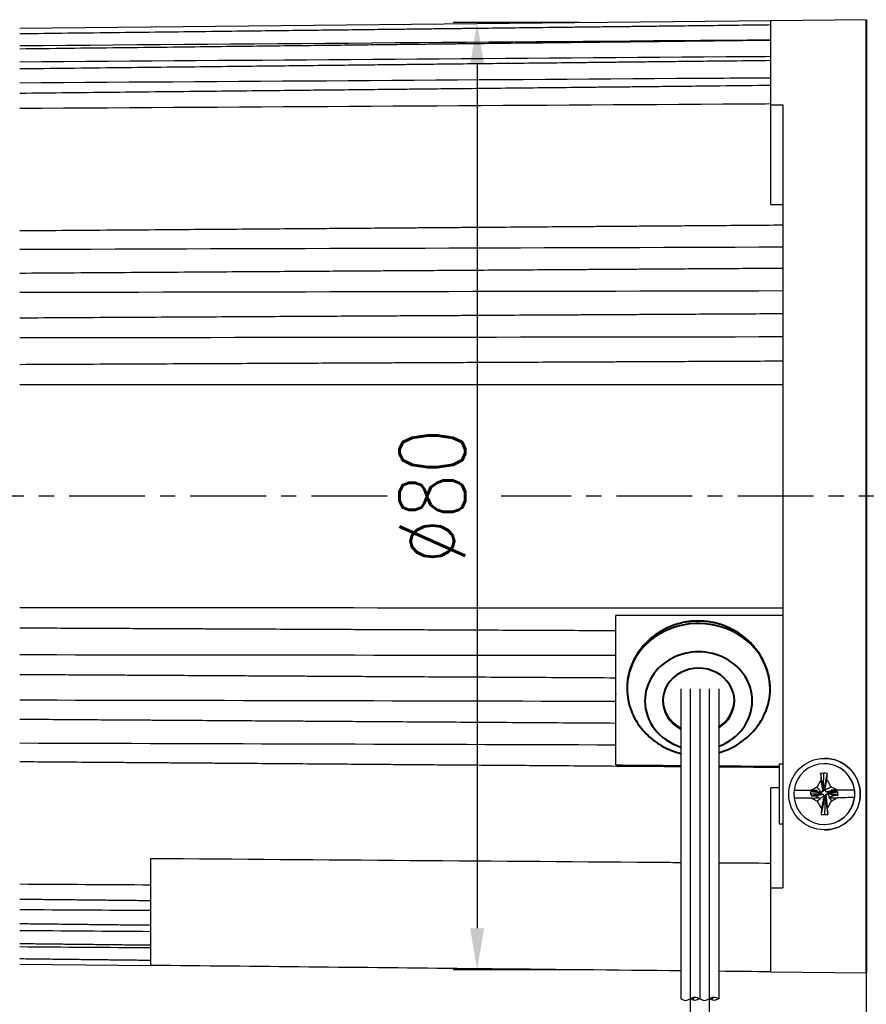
# Model space of a CAD drawing. Header units: inches. Extents: x -753 to 5070, y -3075 to 1581.
# Tile 127 of 178: x 2790 to 2861, y 392 to 475. Entities that reach past the tile are written whole.
import ezdxf

# ---------------------------------------------------------------- set-up
doc = ezdxf.new("R2010")
doc.units = ezdxf.units.IN
doc.header["$LTSCALE"] = 10
doc.header["$MEASUREMENT"] = 0
doc.linetypes.add('CENTER', pattern=[10.16, 6.35, -1.27, 1.27, -1.27])
for name, color, linetype in [('1轮廓实线层', 7, 'Continuous'), ('3中心线层', 1, 'CENTER'), ('5剖面线层', 2, 'Continuous'), ('7标注层', 4, 'Continuous')]:
    doc.layers.add(name, color=color, linetype=linetype)
doc.layers.add('图层2', color=4, linetype='Continuous', lineweight=40)
doc.styles.add('TH_GBDIM', font='romans.shx', dxfattribs={"width": 0.8, "bigfont": 'gbcbig.shx'})
doc.dimstyles.new('TH_GBDIM', dxfattribs={"dimtxt": 3.5, "dimasz": 2.5, "dimexe": 2, "dimexo": 0, "dimgap": 1, "dimtad": 1, "dimdec": 4, "dimdsep": 46, "dimtxsty": 'TH_GBDIM', "dimcen": 0.09, "dimclrd": 4, "dimclre": 4, "dimclrt": 3, "dimadec": 0, "dimazin": 0, "dimtfac": 1, "dimtdec": 4, "dimtmove": 0, "dimatfit": 3, "dimfxl": 1, "dimtzin": 0, "dimarcsym": 0})

# ---------------------------------------------------------------- blocks, each defined once
blk = doc.blocks.new('*D68')
at = {"layer": '7标注层', "color": 4, "lineweight": -2, "transparency": 16777216}
for p, q in [((2758.797, 455.183), (2758.797, 338.459)), ((2980.796, 455.183), (2980.796, 338.459)), ((2762.297, 340.459), (2977.296, 340.459))]:
    blk.add_line(p, q, dxfattribs=at)
at = {"layer": '7标注层', "color": 4, "transparency": 16777216}
for points in [[(2762.297, 341.043), (2762.297, 339.876), (2758.797, 340.459)], [(2977.296, 341.043), (2977.296, 339.876), (2980.796, 340.459)]]:
    blk.add_solid(points, dxfattribs=at)
at = {"layer": 'Defpoints', "color": 0, "transparency": 16777216}
for p in [(2758.797, 455.183), (2980.796, 455.183), (2980.796, 340.459)]:
    blk.add_point(p, dxfattribs=at)
at = {"layer": '7标注层', "color": 3, "transparency": 16777216, "insert": (2870.778, 344.209), "char_height": 5.5, "attachment_point": 5, "style": 'TH_GBDIM'}
blk.add_mtext('222', dxfattribs=at)
blk = doc.blocks.new('*D227')
at = {"layer": '7标注层', "color": 4, "lineweight": -2, "transparency": 16777216}
for p, q in [((2860.797, 474.691), (2860.797, 360.017)), ((2758.797, 444.168), (2758.797, 360.017)), ((2762.297, 362.017), (2857.297, 362.017))]:
    blk.add_line(p, q, dxfattribs=at)
at = {"layer": '7标注层', "color": 4, "transparency": 16777216}
for points in [[(2762.297, 362.6), (2762.297, 361.433), (2758.797, 362.017)], [(2857.297, 362.6), (2857.297, 361.433), (2860.797, 362.017)]]:
    blk.add_solid(points, dxfattribs=at)
at = {"layer": 'Defpoints', "color": 0, "transparency": 16777216}
for p in [(2860.797, 474.691), (2758.797, 444.168), (2860.797, 362.017)]:
    blk.add_point(p, dxfattribs=at)
at = {"layer": '7标注层', "color": 3, "transparency": 16777216, "insert": (2809.797, 365.767), "char_height": 5.5, "attachment_point": 5, "style": 'TH_GBDIM'}
blk.add_mtext('102', dxfattribs=at)
blk = doc.blocks.new('*D228')
at = {"layer": '7标注层', "color": 4, "lineweight": -2, "transparency": 16777216}
for p, q in [((2836.716, 474.449), (2826.158, 474.449)), ((2828.158, 470.949), (2828.158, 398.432)), ((2836.715, 394.932), (2826.158, 394.932))]:
    blk.add_line(p, q, dxfattribs=at)
at = {"layer": '7标注层', "color": 4, "transparency": 16777216}
for points in [[(2827.575, 470.949), (2828.742, 470.949), (2828.158, 474.449)], [(2827.575, 398.432), (2828.742, 398.432), (2828.158, 394.932)]]:
    blk.add_solid(points, dxfattribs=at)
at = {"layer": 'Defpoints', "color": 0, "transparency": 16777216}
for p in [(2836.716, 474.449), (2828.158, 394.932), (2836.715, 394.932)]:
    blk.add_point(p, dxfattribs=at)
at = {"layer": '7标注层', "color": 3, "transparency": 16777216, "insert": (2824.408, 434.691), "char_height": 5.5, "attachment_point": 5, "rotation": 90, "style": 'TH_GBDIM'}
blk.add_mtext('{%%c80}{}{}', dxfattribs=at)

msp = doc.modelspace()

# ---------------------------------------------------------------- hatches: boundary and pattern name
at = {"layer": '5剖面线层'}
h = msp.add_hatch(dxfattribs=at)
h.set_pattern_fill('ANSI31', color=256, scale=0.533333, angle=90, style=0)
h.set_pattern_definition([(45, (2720.5454, 259.5963), (1.197367, -1.197367), [])])
edge = h.paths.add_edge_path()
edge.add_spline(control_points=[(2846.03, 392.515), (2846.164, 392.581), (2846.43, 392.715), (2846.697, 392.581), (2846.83, 392.515)], knot_values=[0, 0, 0, 0, 0.421637, 0.843274, 0.843274, 0.843274, 0.843274], degree=3, periodic=0)
edge.add_spline(control_points=[(2846.83, 392.515), (2846.697, 392.448), (2846.43, 392.315), (2846.164, 392.448), (2846.03, 392.515)], knot_values=[0, 0, 0, 0, 0.421637, 0.843274, 0.843274, 0.843274, 0.843274], degree=3, periodic=0)
h = msp.add_hatch(dxfattribs=at)
h.set_pattern_fill('ANSI31', color=256, scale=0.533333, angle=90, style=0)
h.set_pattern_definition([(45, (2722.1454, 259.5963), (1.197367, -1.197367), [])])
edge = h.paths.add_edge_path()
edge.add_spline(control_points=[(2847.63, 392.515), (2847.764, 392.581), (2848.03, 392.715), (2848.297, 392.581), (2848.43, 392.515)], knot_values=[0, 0, 0, 0, 0.421637, 0.843274, 0.843274, 0.843274, 0.843274], degree=3, periodic=0)
edge.add_spline(control_points=[(2848.43, 392.515), (2848.297, 392.448), (2848.03, 392.315), (2847.764, 392.448), (2847.63, 392.515)], knot_values=[0, 0, 0, 0, 0.421637, 0.843274, 0.843274, 0.843274, 0.843274], degree=3, periodic=0)

# ---------------------------------------------------------------- linework, layer by layer
at = {"layer": '1轮廓实线层'}
for p, q in [((2852.796, 474.608), (2789.797, 473.953)), ((2860.797, 474.691), (2852.797, 474.608)), ((2852.797, 467.551), (2852.797, 474.608)), ((2860.797, 394.691), (2860.797, 474.691)), ((2852.797, 459.167), (2852.797, 467.551)), ((2852.797, 467.551), (2853.797, 467.547)), ((2853.797, 467.547), (2853.797, 434.691)), ((2853.797, 434.691), (2853.797, 401.834)), ((2839.797, 418.103), (2839.797, 424.136)), ((2845.23, 418.534), (2845.23, 392.515)), ((2846.83, 418.534), (2846.83, 392.515)), ((2848.43, 418.534), (2848.43, 392.515)), ((2839.797, 418.103), (2839.797, 418.052)), ((2839.797, 412.479), (2839.797, 418.052)), ((2857.297, 412.691), (2857.292, 412.691)), ((2857.297, 412.691), (2857.297, 412.691)), ((2853.497, 412.191), (2853.497, 407.191)), ((2853.797, 412.191), (2853.497, 412.191)), ((2857.288, 412.241), (2857.273, 412.241)), ((2857.221, 410.283), (2857.244, 411.435)), ((2852.797, 401.83), (2852.797, 410.215)), ((2854.74, 409.983), (2854.745, 409.983)), ((2856.705, 410.003), (2854.745, 409.983)), ((2857.219, 410.174), (2857.283, 410.175)), ((2859.804, 410.036), (2857.849, 410.015)), ((2859.804, 410.036), (2859.799, 410.036)), ((2856.904, 409.789), (2856.128, 409.889)), ((2856.128, 409.889), (2856.13, 409.698)), ((2856.905, 409.725), (2856.13, 409.698)), ((2856.905, 409.725), (2856.904, 409.789)), ((2857.354, 409.411), (2857.291, 409.41)), ((2857.349, 409.281), (2857.295, 407.966)), ((2857.668, 409.86), (2857.669, 409.797)), ((2857.813, 409.846), (2858.424, 409.785)), ((2858.426, 409.594), (2858.424, 409.785)), ((2859.806, 409.398), (2859.811, 409.398)), ((2853.497, 407.191), (2853.797, 407.191)), ((2857.273, 407.141), (2857.288, 407.141)), ((2857.292, 406.691), (2857.297, 406.691)), ((2800.797, 397.171), (2800.797, 404.297)), ((2852.797, 401.83), (2853.797, 401.834)), ((2852.797, 394.774), (2852.797, 401.83)), ((2789.797, 395.428), (2800.797, 395.314)), ((2852.797, 394.774), (2860.797, 394.691))]:
    msp.add_line(p, q, dxfattribs=at)
msp.add_ellipse((2857.292, 409.691), major_axis=(0, 3), ratio=0.999946, dxfattribs=at)
for centre, major_axis, ratio, start_param, end_param in [((2857.297, 409.691), (0, 3), 0.999946, 4.722778, 6.283185), ((2857.273, 409.691), (0, 2.55), 0.999946, 4.848106, 7.739043), ((2857.288, 409.691), (0, 2.55), 0.999946, 3.141674, 6.283168), ((2857.343, 407.718), (6.292, 0.017), 0.590881, 1.539085, 1.584865), ((2857.278, 409.691), (0, 2.55), 0.999946, 1.455858, 1.706513), ((2857.334, 410.009), (6.742, 0.07), 0.000108, 1.744564, 1.965834), ((2857.334, 410.009), (6.742, 0.07), 0.000108, 1.196536, 1.418376), ((2857.278, 409.691), (0, 2.55), 0.999946, 4.59745, 4.848106), ((2857.273, 409.691), (0, 2.55), 0.999946, 1.706513, 4.59745), ((2857.341, 409.372), (-6.742, -0.07), 0.000108, 4.883018, 5.107426), ((2857.297, 409.691), (0, 3), 0.999946, 3.141575, 4.722778), ((2857.341, 409.372), (-6.742, -0.07), 0.000108, 4.338129, 4.562064), ((2857.296, 411.888), (-6.11, -0.117), 0.64169, 1.511207, 1.55845)]:
    msp.add_ellipse(centre, major_axis=major_axis, ratio=ratio, start_param=start_param, end_param=end_param, dxfattribs=at)
for points, degree, knots in [([(2852.797, 474.246), (2852.123, 474.238), (2850.537, 474.219), (2848.135, 474.19), (2845.685, 474.161), (2843.522, 474.135), (2841.653, 474.113), (2840.059, 474.094), (2838.652, 474.078), (2837.329, 474.062), (2835.406, 474.039), (2832.898, 474.009), (2829.892, 473.974), (2827.508, 473.945), (2825.747, 473.924), (2824.502, 473.91), (2823.159, 473.894), (2821.594, 473.875), (2819.724, 473.853), (2817.548, 473.827), (2815.065, 473.798), (2812.276, 473.765), (2809.181, 473.728), (2805.779, 473.687), (2802.071, 473.643), (2798.057, 473.596), (2793.932, 473.547), (2791.144, 473.514), (2789.797, 473.498)], 3, [0, 0, 0, 0, 0.032088, 0.075511, 0.114392, 0.148734, 0.178534, 0.203383, 0.224633, 0.245529, 0.266424, 0.316175, 0.364949, 0.409569, 0.429708, 0.448803, 0.468852, 0.49367, 0.52335, 0.557894, 0.5973, 0.641568, 0.6907, 0.744694, 0.803551, 0.86727, 0.935852, 1, 1, 1, 1]), ([(2852.797, 472.954), (2852.123, 472.947), (2850.537, 472.928), (2848.135, 472.901), (2845.685, 472.872), (2843.522, 472.847), (2841.653, 472.826), (2840.059, 472.808), (2838.652, 472.791), (2837.329, 472.776), (2835.406, 472.754), (2832.898, 472.725), (2829.892, 472.69), (2827.508, 472.663), (2825.747, 472.642), (2824.502, 472.628), (2823.159, 472.613), (2821.594, 472.595), (2819.724, 472.573), (2817.548, 472.548), (2815.065, 472.519), (2812.276, 472.487), (2809.181, 472.451), (2805.779, 472.412), (2802.071, 472.369), (2798.057, 472.323), (2793.932, 472.276), (2791.144, 472.243), (2789.797, 472.228)], 3, [0, 0, 0, 0, 0.032088, 0.075511, 0.114393, 0.148734, 0.178534, 0.203383, 0.224634, 0.245529, 0.266424, 0.316176, 0.364949, 0.40957, 0.429708, 0.448804, 0.468852, 0.49367, 0.523351, 0.557894, 0.5973, 0.641569, 0.690701, 0.744695, 0.803552, 0.867271, 0.935854, 1, 1, 1, 1]), ([(2852.797, 471.589), (2851.631, 471.58), (2850.465, 471.572), (2849.3, 471.563), (2849.212, 471.562), (2849.125, 471.562), (2849.037, 471.561), (2829.291, 471.417), (2809.544, 471.274), (2789.797, 471.132)], 3, [-0.063468, -0.063468, -0.063468, -0.063468, -0.004433, -0.004433, -0.004433, 0, 0, 0, 1, 1, 1, 1]), ([(2852.797, 471.255), (2851.526, 471.241), (2850.255, 471.227), (2848.983, 471.213), (2848.973, 471.213), (2848.964, 471.212), (2848.954, 471.212), (2848.649, 471.209), (2847.528, 471.197), (2845.685, 471.176), (2843.522, 471.152), (2841.653, 471.131), (2840.059, 471.114), (2838.652, 471.098), (2837.329, 471.083), (2835.406, 471.062), (2832.898, 471.034), (2829.892, 471.001), (2827.508, 470.975), (2825.747, 470.955), (2824.502, 470.941), (2823.159, 470.926), (2821.594, 470.909), (2819.724, 470.888), (2817.548, 470.864), (2815.065, 470.837), (2812.276, 470.806), (2809.181, 470.771), (2805.779, 470.734), (2802.071, 470.692), (2798.057, 470.648), (2793.932, 470.602), (2791.144, 470.571), (2789.797, 470.556)], 3, [-0.064965, -0.064965, -0.064965, -0.064965, -0.0005, -0.0005, -0.0005, 0, 0, 0, 0.015453, 0.056861, 0.093434, 0.12517, 0.151633, 0.174264, 0.196517, 0.21877, 0.271753, 0.323696, 0.371215, 0.392662, 0.412998, 0.434349, 0.460779, 0.492388, 0.529175, 0.571141, 0.618286, 0.670609, 0.728111, 0.790791, 0.858651, 0.931688, 1, 1, 1, 1]), ([(2852.797, 469.794), (2851.493, 469.785), (2850.19, 469.777), (2848.886, 469.768), (2848.778, 469.767), (2848.669, 469.766), (2848.561, 469.766), (2828.973, 469.633), (2809.385, 469.502), (2789.797, 469.372)], 3, [-0.072091, -0.072091, -0.072091, -0.072091, -0.005543, -0.005543, -0.005543, 0, 0, 0, 1, 1, 1, 1]), ([(2852.797, 469.166), (2851.366, 469.151), (2849.935, 469.136), (2848.504, 469.121), (2848.502, 469.121), (2848.5, 469.121), (2848.497, 469.121), (2848.345, 469.119), (2847.376, 469.109), (2845.685, 469.091), (2843.522, 469.068), (2841.653, 469.048), (2840.059, 469.032), (2838.652, 469.017), (2837.329, 469.003), (2835.406, 468.982), (2832.898, 468.956), (2829.892, 468.924), (2827.508, 468.899), (2825.747, 468.881), (2824.502, 468.867), (2823.159, 468.853), (2821.594, 468.837), (2819.724, 468.817), (2817.548, 468.794), (2815.065, 468.768), (2812.276, 468.739), (2809.181, 468.706), (2805.779, 468.67), (2802.071, 468.631), (2798.057, 468.589), (2793.932, 468.545), (2791.144, 468.516), (2789.797, 468.501)], 3, [-0.073246, -0.073246, -0.073246, -0.073246, -0.000111, -0.000111, -0.000111, 0, 0, 0, 0.007798, 0.049528, 0.086384, 0.118368, 0.145037, 0.167844, 0.19027, 0.212695, 0.266091, 0.318437, 0.366326, 0.387939, 0.408433, 0.42995, 0.456586, 0.48844, 0.525514, 0.567806, 0.615318, 0.668048, 0.725997, 0.789165, 0.857551, 0.931157, 1, 1, 1, 1]), ([(2852.797, 467.615), (2851.586, 467.608), (2850.376, 467.6), (2849.166, 467.593), (2849.034, 467.592), (2848.903, 467.591), (2848.771, 467.59), (2829.113, 467.47), (2809.455, 467.35), (2789.797, 467.232)], 3, [-0.068262, -0.068262, -0.068262, -0.068262, -0.006687, -0.006687, -0.006687, 0, 0, 0, 1, 1, 1, 1]), ([(2853.797, 457.437), (2852.79, 457.429), (2850.871, 457.415), (2848.135, 457.394), (2845.685, 457.376), (2843.522, 457.36), (2841.653, 457.346), (2840.059, 457.334), (2838.652, 457.323), (2837.328, 457.313), (2835.406, 457.299), (2832.898, 457.28), (2829.892, 457.257), (2827.508, 457.24), (2825.747, 457.226), (2824.502, 457.217), (2823.159, 457.207), (2821.593, 457.195), (2819.724, 457.181), (2817.547, 457.165), (2815.065, 457.146), (2812.276, 457.125), (2809.181, 457.102), (2805.779, 457.077), (2802.071, 457.049), (2798.057, 457.019), (2793.931, 456.988), (2791.144, 456.967), (2789.797, 456.957)], 3, [0, 0, 0, 0, 0.047214, 0.089958, 0.128233, 0.162038, 0.191373, 0.215834, 0.236752, 0.257321, 0.27789, 0.326864, 0.374876, 0.4188, 0.438624, 0.457421, 0.477156, 0.501587, 0.530804, 0.564808, 0.603598, 0.647175, 0.695539, 0.74869, 0.806628, 0.869352, 0.936863, 1, 1, 1, 1]), ([(2853.797, 453.817), (2852.79, 453.81), (2850.871, 453.798), (2848.135, 453.78), (2845.685, 453.764), (2843.522, 453.75), (2841.653, 453.737), (2840.059, 453.727), (2838.652, 453.718), (2837.328, 453.709), (2835.406, 453.697), (2832.898, 453.68), (2829.892, 453.66), (2827.508, 453.645), (2825.747, 453.633), (2824.502, 453.625), (2823.159, 453.616), (2821.593, 453.606), (2819.724, 453.594), (2817.547, 453.58), (2815.065, 453.563), (2812.276, 453.545), (2809.18, 453.525), (2805.779, 453.503), (2802.071, 453.478), (2798.057, 453.452), (2793.931, 453.425), (2791.144, 453.407), (2789.797, 453.398)], 3, [0, 0, 0, 0, 0.047214, 0.089959, 0.128233, 0.162038, 0.191374, 0.215834, 0.236753, 0.257322, 0.277891, 0.326865, 0.374878, 0.418801, 0.438625, 0.457422, 0.477158, 0.501588, 0.530805, 0.564809, 0.6036, 0.647178, 0.695542, 0.748693, 0.806631, 0.869355, 0.936866, 1, 1, 1, 1]), ([(2853.797, 449.999), (2852.79, 449.994), (2850.871, 449.983), (2848.135, 449.968), (2845.685, 449.954), (2843.522, 449.942), (2841.653, 449.932), (2840.059, 449.923), (2838.652, 449.915), (2837.328, 449.908), (2835.406, 449.897), (2832.898, 449.883), (2829.892, 449.866), (2827.508, 449.853), (2825.747, 449.843), (2824.502, 449.837), (2823.159, 449.829), (2821.593, 449.82), (2819.723, 449.81), (2817.547, 449.798), (2815.065, 449.784), (2812.276, 449.769), (2809.18, 449.751), (2805.779, 449.732), (2802.071, 449.712), (2798.056, 449.69), (2793.931, 449.667), (2791.144, 449.651), (2789.797, 449.644)], 3, [0, 0, 0, 0, 0.047214, 0.089959, 0.128234, 0.162039, 0.191374, 0.215835, 0.236753, 0.257322, 0.277892, 0.326866, 0.374878, 0.418802, 0.438626, 0.457423, 0.477158, 0.501589, 0.530806, 0.56481, 0.603601, 0.647178, 0.695542, 0.748693, 0.806631, 0.869356, 0.936867, 1, 1, 1, 1]), ([(2853.797, 446.023), (2852.79, 446.019), (2850.871, 446.01), (2848.135, 445.998), (2845.685, 445.987), (2843.522, 445.977), (2841.653, 445.969), (2840.059, 445.961), (2838.652, 445.955), (2837.328, 445.949), (2835.406, 445.94), (2832.898, 445.929), (2829.892, 445.915), (2827.508, 445.905), (2825.747, 445.897), (2824.502, 445.891), (2823.159, 445.885), (2821.593, 445.878), (2819.723, 445.869), (2817.547, 445.86), (2815.065, 445.848), (2812.276, 445.836), (2809.18, 445.822), (2805.779, 445.806), (2802.071, 445.79), (2798.056, 445.771), (2793.931, 445.753), (2791.144, 445.74), (2789.797, 445.734)], 3, [0, 0, 0, 0, 0.047214, 0.089959, 0.128234, 0.162039, 0.191374, 0.215835, 0.236754, 0.257323, 0.277892, 0.326866, 0.374879, 0.418802, 0.438626, 0.457423, 0.477159, 0.501589, 0.530806, 0.56481, 0.603601, 0.647179, 0.695543, 0.748694, 0.806632, 0.869357, 0.936868, 1, 1, 1, 1]), ([(2853.797, 424.691), (2853.651, 424.691), (2853.505, 424.691), (2853.214, 424.691), (2853.068, 424.691), (2852.63, 424.69), (2851.755, 424.69), (2849.714, 424.688), (2845.63, 424.685), (2842.13, 424.682), (2839.797, 424.68)], 3, [0, 0, 0, 0, 0.03125, 0.03125, 0.0625, 0.0625, 0.125, 0.25, 0.5, 1, 1, 1, 1]), ([(2839.797, 424.136), (2839.797, 424.244), (2839.797, 424.359), (2839.797, 424.542), (2839.797, 424.613), (2839.797, 424.68)], 3, [0, 0, 0, 0, 0.609447, 0.609447, 1, 1, 1, 1]), ([(2789.797, 423.647), (2790.609, 423.644), (2792.332, 423.636), (2794.873, 423.624), (2797.322, 423.613), (2799.486, 423.603), (2801.355, 423.595), (2802.949, 423.588), (2804.355, 423.581), (2805.679, 423.575), (2807.602, 423.567), (2810.11, 423.555), (2813.116, 423.542), (2815.5, 423.531), (2817.261, 423.523), (2818.506, 423.517), (2819.849, 423.511), (2821.414, 423.504), (2823.284, 423.496), (2825.46, 423.486), (2827.943, 423.475), (2830.732, 423.462), (2833.827, 423.448), (2836.883, 423.435), (2838.907, 423.425), (2839.797, 423.421)], 3, [0, 0, 0, 0, 0.048712, 0.103425, 0.152416, 0.195686, 0.233235, 0.264544, 0.29132, 0.317648, 0.343977, 0.406663, 0.468118, 0.52434, 0.549715, 0.573775, 0.599037, 0.630307, 0.667705, 0.71123, 0.760882, 0.816661, 0.878566, 0.946599, 1, 1, 1, 1]), ([(2789.798, 419.738), (2790.627, 419.733), (2792.333, 419.724), (2794.791, 419.71), (2797.051, 419.697), (2798.945, 419.687), (2800.534, 419.678), (2801.94, 419.67), (2803.658, 419.661), (2805.734, 419.649), (2808.098, 419.636), (2810.027, 419.625), (2811.515, 419.617), (2812.689, 419.61), (2814.01, 419.603), (2815.609, 419.594), (2817.536, 419.583), (2819.791, 419.571), (2822.373, 419.557), (2825.284, 419.54), (2828.523, 419.522), (2832.09, 419.503), (2835.884, 419.482), (2838.49, 419.467), (2839.797, 419.46)], 3, [0, 0, 0, 0, 0.049789, 0.102311, 0.147512, 0.185391, 0.215948, 0.242845, 0.269741, 0.319051, 0.367392, 0.411617, 0.434803, 0.456652, 0.48207, 0.514047, 0.552585, 0.597682, 0.64934, 0.707557, 0.772335, 0.843672, 0.92157, 1, 1, 1, 1]), ([(2789.798, 415.983), (2790.627, 415.978), (2792.333, 415.967), (2794.791, 415.951), (2797.051, 415.936), (2798.945, 415.923), (2800.534, 415.913), (2801.94, 415.904), (2803.658, 415.893), (2805.734, 415.879), (2808.098, 415.864), (2810.028, 415.851), (2811.515, 415.841), (2812.689, 415.833), (2814.01, 415.825), (2815.609, 415.814), (2817.536, 415.802), (2819.791, 415.787), (2822.373, 415.77), (2825.284, 415.751), (2828.523, 415.73), (2832.09, 415.706), (2835.884, 415.682), (2838.49, 415.665), (2839.797, 415.656)], 3, [0, 0, 0, 0, 0.049791, 0.102314, 0.147514, 0.185393, 0.21595, 0.242846, 0.269743, 0.319052, 0.367394, 0.411618, 0.434804, 0.456654, 0.482071, 0.514049, 0.552586, 0.597683, 0.649341, 0.707558, 0.772335, 0.843672, 0.921569, 1, 1, 1, 1]), ([(2789.797, 412.424), (2790.609, 412.418), (2792.333, 412.405), (2794.873, 412.386), (2797.323, 412.368), (2799.486, 412.352), (2801.355, 412.338), (2802.949, 412.326), (2804.356, 412.315), (2805.68, 412.305), (2807.602, 412.291), (2810.11, 412.272), (2813.116, 412.25), (2815.5, 412.232), (2817.261, 412.218), (2818.506, 412.209), (2819.849, 412.199), (2821.414, 412.187), (2823.284, 412.173), (2825.461, 412.157), (2827.943, 412.138), (2830.732, 412.118), (2833.827, 412.094), (2837.229, 412.069), (2840.753, 412.042), (2843.142, 412.025), (2844.296, 412.016), (2844.296, 412.016), (2844.296, 412.016), (2844.296, 412.016), (2844.608, 412.014), (2844.919, 412.011), (2845.23, 412.009)], 3, [0, 0, 0, 0, 0.044686, 0.094882, 0.139829, 0.179527, 0.213976, 0.242701, 0.267266, 0.291421, 0.315576, 0.373087, 0.429469, 0.48105, 0.504329, 0.526403, 0.549579, 0.578268, 0.612579, 0.65251, 0.698063, 0.749237, 0.806032, 0.868449, 0.936487, 1, 1, 1, 1, 1, 1, 1.017138, 1.017138, 1.017138, 1.017138]), ([(2839.797, 412.141), (2839.797, 412.165), (2839.797, 412.198), (2839.797, 412.302), (2839.797, 412.385), (2839.797, 412.479)], 3, [0, 0, 0, 0, 0.390553, 0.390553, 1, 1, 1, 1]), ([(2839.797, 412.141), (2841.297, 412.128), (2842.797, 412.115), (2844.297, 412.102), (2844.297, 412.102), (2844.298, 412.102), (2844.298, 412.102), (2844.609, 412.099), (2844.92, 412.096), (2845.23, 412.094)], 3, [0, 0, 0, 0, 1, 1, 1, 1.000307, 1.000307, 1.000307, 1.207393, 1.207393, 1.207393, 1.207393]), ([(2848.43, 412.066), (2849.052, 412.061), (2850.258, 412.051), (2851.755, 412.038), (2852.63, 412.031), (2853.068, 412.027), (2853.214, 412.026), (2853.405, 412.024), (2853.451, 412.024), (2853.497, 412.023)], 3, [0.1828338, 0.1828338, 0.1828338, 0.1828338, 0.4838937, 0.7661504, 0.9072787, 0.9072787, 0.9778429, 0.9778429, 1, 1, 1, 1]), ([(2848.43, 411.985), (2848.677, 411.983), (2850.365, 411.97), (2852.054, 411.958), (2853.496, 411.947)], 3, [0.1828704, 0.1828704, 0.1828704, 0.1828704, 0.3021678, 1, 1, 1, 1]), ([(2857.009, 410.901), (2856.95, 410.798), (2856.893, 410.695), (2856.78, 410.486), (2856.724, 410.38), (2856.669, 410.275)], 3, [0, 0, 0, 0, 0.5, 0.5, 1, 1, 1, 1]), ([(2857.849, 410.292), (2857.792, 410.398), (2857.734, 410.504), (2857.617, 410.713), (2857.558, 410.817), (2857.499, 410.921)], 3, [0, 0, 0, 0, 0.5, 0.5, 1, 1, 1, 1]), ([(2856.705, 410.003), (2856.657, 410.003), (2856.61, 410.002), (2856.518, 410.002), (2856.473, 410.001), (2856.34, 410), (2856.254, 409.999), (2856.169, 409.998)], 3, [0, 0, 0, 0, 0.25, 0.25, 0.5, 0.5, 1, 1, 1, 1]), ([(2858.358, 410.021), (2858.274, 410.067), (2858.19, 410.113), (2858.02, 410.203), (2857.935, 410.248), (2857.849, 410.292)], 3, [0, 0, 0, 0, 0.5, 0.5, 1, 1, 1, 1]), ([(2858.358, 410.021), (2858.271, 410.02), (2858.186, 410.019), (2858.016, 410.017), (2857.931, 410.016), (2857.849, 410.015)], 3, [0, 0, 0, 0, 0.5, 0.5, 1, 1, 1, 1]), ([(2856.196, 409.361), (2856.312, 409.362), (2856.427, 409.363), (2856.595, 409.365), (2856.65, 409.365), (2856.758, 409.367), (2856.812, 409.367), (2856.864, 409.368)], 3, [0, 0, 0, 0, 0.5, 0.5, 0.75, 0.75, 1, 1, 1, 1]), ([(2856.196, 409.361), (2856.277, 409.315), (2856.358, 409.27), (2856.522, 409.181), (2856.604, 409.138), (2856.687, 409.094)], 3, [0, 0, 0, 0, 0.5, 0.5, 1, 1, 1, 1]), ([(2856.687, 409.094), (2856.744, 408.989), (2856.802, 408.885), (2856.919, 408.677), (2856.978, 408.574), (2857.038, 408.472)], 3, [0, 0, 0, 0, 0.5, 0.5, 1, 1, 1, 1]), ([(2857.528, 408.491), (2857.587, 408.593), (2857.644, 408.695), (2857.757, 408.903), (2857.812, 409.007), (2857.867, 409.112)], 3, [0, 0, 0, 0, 0.5, 0.5, 1, 1, 1, 1]), ([(2857.731, 409.377), (2857.786, 409.377), (2857.84, 409.378), (2857.946, 409.379), (2857.998, 409.379), (2858.152, 409.381), (2858.252, 409.382), (2858.351, 409.383)], 3, [0, 0, 0, 0, 0.25, 0.25, 0.5, 0.5, 1, 1, 1, 1]), ([(2800.797, 404.297), (2815.297, 404.186), (2829.797, 404.076), (2844.296, 403.966), (2844.313, 403.966), (2844.33, 403.966), (2844.347, 403.966), (2844.641, 403.964), (2844.936, 403.961), (2845.23, 403.959)], 3, [0, 0, 0, 0, 1, 1, 1, 1.001154, 1.001154, 1.001154, 1.021467, 1.021467, 1.021467, 1.021467]), ([(2848.43, 403.935), (2848.514, 403.934), (2848.598, 403.934), (2848.682, 403.933), (2848.682, 403.933), (2848.682, 403.933), (2848.682, 403.933), (2850.053, 403.922), (2851.425, 403.912), (2852.797, 403.902)], 3, [0.818617, 0.818617, 0.818617, 0.818617, 1, 1, 1, 1.000001, 1.000001, 1.000001, 3.970674, 3.970674, 3.970674, 3.970674]), ([(2800.797, 395.314), (2800.797, 395.367), (2800.797, 395.562), (2800.797, 395.848), (2800.797, 396.18), (2800.797, 396.522), (2800.797, 396.836), (2800.797, 397.089), (2800.797, 397.171)], 2, [0, 0, 0, 0.124516, 0.27043, 0.416344, 0.562258, 0.708172, 0.854086, 1, 1, 1]), ([(2845.23, 394.852), (2844.919, 394.856), (2844.608, 394.859), (2844.297, 394.862), (2844.297, 394.862), (2844.297, 394.862), (2844.297, 394.862), (2838.63, 394.921), (2832.963, 394.98), (2818.464, 395.13), (2809.63, 395.222), (2800.797, 395.314)], 3, [-0.021464, -0.021464, -0.021464, -0.021464, -0.000019, -0.000019, -0.000019, 0, 0, 0, 0.390801, 0.390801, 1, 1, 1, 1])]:
    msp.add_open_spline(points, degree=degree, knots=knots, dxfattribs=at)
for points, degree in [([(2852.797, 472.979), (2831.797, 472.816), (2810.797, 472.654), (2789.797, 472.492)], 3), ([(2852.797, 459.167), (2853.13, 459.166), (2853.464, 459.166), (2853.797, 459.166)], 3), ([(2853.797, 455.591), (2832.464, 455.525), (2811.131, 455.46), (2789.797, 455.398)], 3), ([(2853.797, 451.921), (2832.464, 451.873), (2811.131, 451.827), (2789.797, 451.784)], 3), ([(2853.797, 448.061), (2832.464, 448.032), (2811.131, 448.005), (2789.797, 447.982)], 3), ([(2853.797, 444.055), (2832.464, 444.046), (2811.131, 444.038), (2789.797, 444.034)], 3), ([(2789.797, 425.347), (2811.131, 425.343), (2832.464, 425.336), (2853.797, 425.326)], 3), ([(2789.797, 421.4), (2806.464, 421.381), (2823.13, 421.361), (2839.797, 421.339)], 3), ([(2789.797, 417.598), (2806.464, 417.564), (2823.13, 417.529), (2839.797, 417.492)], 3), ([(2789.797, 413.983), (2806.464, 413.935), (2823.13, 413.885), (2839.797, 413.833)], 3), ([(2857.244, 411.435), (2857.151, 411.43), (2857.058, 411.423), (2856.965, 411.416)], 3), ([(2856.965, 411.416), (2856.977, 411.246), (2856.992, 411.074), (2857.009, 410.901)], 3), ([(2857.233, 410.047), (2856.965, 411.416)], 1), ([(2857.165, 409.912), (2857.009, 410.901)], 1), ([(2857.283, 410.175), (2857.532, 411.434)], 1), ([(2857.346, 410.176), (2857.499, 410.921)], 1), ([(2857.499, 410.921), (2857.512, 411.093), (2857.523, 411.265), (2857.532, 411.434)], 3), ([(2853.497, 410.215), (2853.264, 410.215), (2853.03, 410.215), (2852.797, 410.215)], 3), ([(2856.669, 410.275), (2856.501, 410.184), (2856.334, 410.091), (2856.169, 409.998)], 3), ([(2856.705, 410.003), (2856.447, 409.892)], 1), ([(2857.031, 409.841), (2856.669, 410.275)], 1), ([(2857.165, 409.912), (2857.031, 409.841)], 1), ([(2857.233, 410.047), (2857.165, 409.912)], 1), ([(2857.227, 410.1), (2857.221, 410.283)], 1), ([(2857.346, 410.176), (2857.283, 410.175)], 1), ([(2857.335, 410.048), (2857.849, 410.292)], 1), ([(2857.335, 410.048), (2857.346, 410.176)], 1), ([(2857.406, 409.914), (2857.335, 410.048)], 1), ([(2857.406, 409.914), (2857.973, 409.937)], 1), ([(2857.541, 409.846), (2857.406, 409.914)], 1), ([(2857.541, 409.846), (2858.359, 409.938)], 1), ([(2857.973, 409.937), (2857.849, 410.015)], 1), ([(2858.359, 409.938), (2857.973, 409.937)], 1), ([(2858.424, 409.785), (2858.359, 409.938)], 1), ([(2856.447, 409.892), (2856.128, 409.889)], 1), ([(2856.13, 409.698), (2856.195, 409.546)], 1), ([(2857.032, 409.739), (2856.195, 409.546)], 1), ([(2856.195, 409.546), (2856.581, 409.547)], 1), ([(2856.904, 409.852), (2856.447, 409.892)], 1), ([(2857.167, 409.671), (2856.581, 409.547)], 1), ([(2856.581, 409.547), (2856.864, 409.368)], 1), ([(2857.238, 409.537), (2856.687, 409.094)], 1), ([(2856.791, 409.862), (2856.936, 409.85)], 1), ([(2856.951, 409.73), (2856.791, 409.721)], 1), ([(2856.904, 409.852), (2856.904, 409.789)], 1), ([(2857.031, 409.841), (2856.904, 409.852)], 1), ([(2856.905, 409.725), (2857.032, 409.739)], 1), ([(2857.291, 409.41), (2857.006, 407.967)], 1), ([(2857.032, 409.739), (2857.167, 409.671)], 1), ([(2857.227, 409.41), (2857.038, 408.472)], 1), ([(2857.167, 409.671), (2857.238, 409.537)], 1), ([(2857.238, 409.537), (2857.227, 409.41)], 1), ([(2857.227, 409.41), (2857.291, 409.41)], 1), ([(2857.34, 409.538), (2857.408, 409.673)], 1), ([(2857.34, 409.538), (2857.575, 407.985)], 1), ([(2857.344, 409.508), (2857.349, 409.281)], 1), ([(2857.408, 409.673), (2857.542, 409.744)], 1), ([(2857.408, 409.673), (2857.528, 408.491)], 1), ([(2857.542, 409.744), (2857.67, 409.733)], 1), ([(2857.542, 409.744), (2857.709, 409.42)], 1), ([(2857.557, 409.848), (2857.813, 409.846)], 1), ([(2857.67, 409.733), (2857.669, 409.797)], 1), ([(2857.669, 409.797), (2858.426, 409.594)], 1), ([(2857.67, 409.733), (2858.107, 409.591)], 1), ([(2857.681, 409.376), (2857.709, 409.42)], 1), ([(2857.681, 409.376), (2857.698, 409.376), (2857.715, 409.376), (2857.731, 409.377)], 3), ([(2857.709, 409.42), (2858.107, 409.591)], 1), ([(2857.731, 409.377), (2857.867, 409.112)], 1), ([(2857.867, 409.112), (2858.03, 409.2), (2858.191, 409.291), (2858.351, 409.383)], 3), ([(2858.107, 409.591), (2858.426, 409.594)], 1), ([(2857.038, 408.472), (2857.025, 408.302), (2857.015, 408.134), (2857.006, 407.967)], 3), ([(2857.575, 407.985), (2857.562, 408.152), (2857.546, 408.321), (2857.528, 408.491)], 3), ([(2857.295, 407.966), (2857.388, 407.971), (2857.482, 407.977), (2857.575, 407.985)], 3), ([(2789.797, 402.149), (2793.464, 402.127), (2797.13, 402.105), (2800.797, 402.083)], 3), ([(2789.797, 400.88), (2800.797, 400.764)], 1), ([(2789.797, 400.009), (2793.464, 399.985), (2797.13, 399.961), (2800.797, 399.936)], 3), ([(2789.797, 398.825), (2800.797, 398.703)], 1), ([(2789.797, 398.249), (2793.464, 398.223), (2797.13, 398.197), (2800.797, 398.17)], 3), ([(2789.797, 397.153), (2800.797, 397.027)], 1), ([(2789.797, 396.889), (2793.464, 396.861), (2797.13, 396.832), (2800.797, 396.804)], 3), ([(2789.797, 395.883), (2800.797, 395.753)], 1), ([(2852.794, 394.774), (2851.339, 394.789), (2849.885, 394.804), (2848.43, 394.819)], 3)]:
    msp.add_open_spline(points, degree=degree, dxfattribs=at)
for points in [[(2846.03, 392.515), (2846.43, 392.648), (2846.83, 392.515)], [(2847.63, 392.515), (2848.03, 392.648), (2848.43, 392.515)], [(2845.23, 392.515), (2845.63, 392.381), (2846.03, 392.515)], [(2846.83, 392.515), (2846.43, 392.381), (2846.03, 392.515)], [(2846.83, 392.515), (2847.23, 392.381), (2847.63, 392.515)], [(2848.43, 392.515), (2848.03, 392.381), (2847.63, 392.515)]]:
    msp.add_spline(points, degree=3, dxfattribs=at)
at = {"layer": '3中心线层', "ltscale": 0.1}
for p, q in [((2820.614, 434.691), (2751.584, 434.691)), ((2907.163, 434.691), (2830.18, 434.691))]:
    msp.add_line(p, q, dxfattribs=at)
at = {"layer": '3中心线层'}
for p, q in [((2846.03, 418.534), (2846.03, 392.515)), ((2847.63, 418.534), (2847.63, 392.515)), ((2846.03, 392.515), (2846.03, 384.374)), ((2847.63, 392.515), (2847.63, 384.374))]:
    msp.add_line(p, q, dxfattribs=at)
at = {"layer": '图层2', "color": 0}
msp.add_line((2860.797, 474.691), (2860.797, 394.691), dxfattribs=at)
for centre, major_axis, start_param, end_param in [((2846.73, 418.534), (6, 0), 0, 3.538022), ((2846.73, 417.517), (4.5, 0), 0, 3.141593), ((2846.73, 417.517), (3, 0), 0, 3.141593), ((2846.73, 418.534), (6, 0), 5.897064, 6.283185), ((2846.73, 417.517), (4.5, 0), 3.141593, 4.371624), ((2846.73, 417.598), (-3, 0), 0, 1.039573), ((2846.73, 417.517), (3, 0), 3.141593, 4.182245), ((2846.73, 417.598), (-3, 0), 2.173251, 3.141593), ((2846.73, 417.517), (4.5, 0), 5.099784, 6.283185), ((2846.73, 417.517), (3, 0), 5.314844, 6.283185)]:
    msp.add_ellipse(centre, major_axis=major_axis, ratio=0.913545, start_param=start_param, end_param=end_param, dxfattribs=at)
for points, knots in [([(2852.73, 418.534), (2852.73, 418.715), (2852.72, 418.895), (2852.682, 419.254), (2852.624, 419.612), (2852.529, 419.965), (2852.458, 420.185), (2852.443, 420.229), (2852.412, 420.316), (2852.396, 420.36), (2852.345, 420.491), (2852.31, 420.577), (2852.197, 420.833), (2852.029, 421.165), (2851.829, 421.483), (2851.665, 421.715), (2851.609, 421.791), (2851.521, 421.904), (2851.491, 421.942), (2851.43, 422.016), (2851.399, 422.053), (2851.243, 422.235), (2851.111, 422.374), (2850.835, 422.639), (2850.691, 422.765), (2850.389, 423.005), (2850.232, 423.118), (2849.986, 423.277), (2849.902, 423.329), (2849.733, 423.427), (2849.648, 423.475), (2849.388, 423.61), (2849.035, 423.773), (2848.667, 423.903), (2848.386, 423.988), (2848.291, 424.014), (2848.147, 424.049), (2848.099, 424.061), (2848.002, 424.082), (2847.954, 424.093), (2847.712, 424.141), (2847.518, 424.17), (2847.128, 424.209), (2846.933, 424.219), (2846.541, 424.221), (2846.344, 424.213), (2846.098, 424.191), (2846.049, 424.186), (2845.95, 424.174), (2845.803, 424.156), (2845.658, 424.132), (2845.369, 424.077), (2844.989, 423.986), (2844.62, 423.86), (2844.347, 423.752), (2844.257, 423.714), (2844.123, 423.653), (2844.078, 423.632), (2843.99, 423.589), (2843.946, 423.568), (2843.729, 423.457), (2843.393, 423.263), (2843.079, 423.041), (2842.852, 422.863), (2842.777, 422.802), (2842.668, 422.708), (2842.632, 422.676), (2842.56, 422.611), (2842.525, 422.578), (2842.35, 422.412), (2842.218, 422.274), (2841.97, 421.987), (2841.853, 421.839), (2841.636, 421.532), (2841.535, 421.374), (2841.419, 421.17), (2841.396, 421.129), (2841.351, 421.046), (2841.329, 421.004), (2841.266, 420.879), (2841.226, 420.794), (2841.113, 420.54), (2840.981, 420.196), (2840.885, 419.844), (2840.828, 419.577), (2840.811, 419.488), (2840.789, 419.353), (2840.782, 419.308), (2840.77, 419.217), (2840.764, 419.172), (2840.74, 418.946), (2840.73, 418.766), (2840.73, 418.586), (2840.73, 418.585), (2840.73, 418.585)], [0, 0, 0, 0, 0.031246, 0.031246, 0.062492, 0.093738, 0.093738, 0.10155, 0.10155, 0.109361, 0.109361, 0.124984, 0.124984, 0.15623, 0.187477, 0.187477, 0.2031, 0.2031, 0.210911, 0.210911, 0.218723, 0.218723, 0.249969, 0.249969, 0.281215, 0.281215, 0.312461, 0.312461, 0.328084, 0.328084, 0.343707, 0.343707, 0.374953, 0.406199, 0.406199, 0.421822, 0.421822, 0.429634, 0.429634, 0.437445, 0.437445, 0.468691, 0.468691, 0.499938, 0.499938, 0.531184, 0.531184, 0.538995, 0.538995, 0.546807, 0.56243, 0.56243, 0.593676, 0.624922, 0.624922, 0.640545, 0.640545, 0.648356, 0.648356, 0.656168, 0.656168, 0.687414, 0.71866, 0.71866, 0.734283, 0.734283, 0.742095, 0.742095, 0.749906, 0.749906, 0.781152, 0.781152, 0.812398, 0.812398, 0.843645, 0.843645, 0.851456, 0.851456, 0.859268, 0.859268, 0.874891, 0.874891, 0.906137, 0.937383, 0.937383, 0.953006, 0.953006, 0.960817, 0.960817, 0.968629, 0.968629, 0.999875, 0.999875, 1, 1, 1, 1]), ([(2841.208, 416.417), (2841.257, 416.297), (2841.412, 415.961), (2841.744, 415.445), (2842.199, 414.88), (2842.724, 414.375), (2843.309, 413.935), (2843.946, 413.567), (2844.59, 413.292), (2845.026, 413.16), (2845.229, 413.11)], [0, 0, 0, 0, 0.072422, 0.206733, 0.341274, 0.476194, 0.611619, 0.747638, 0.884307, 1, 1, 1, 1]), ([(2848.43, 413.162), (2848.636, 413.221), (2849.077, 413.371), (2849.726, 413.677), (2850.364, 414.082), (2850.945, 414.561), (2851.461, 415.106), (2851.895, 415.713), (2852.167, 416.174), (2852.271, 416.438), (2852.284, 416.473)], [0.0376133, 0.0376133, 0.0376133, 0.0376133, 0.1545882, 0.2927914, 0.4309211, 0.5688042, 0.7062777, 0.8432045, 0.9794859, 1, 1, 1, 1])]:
    msp.add_open_spline(points, degree=3, knots=knots, dxfattribs=at)

# ---------------------------------------------------------------- dimensions: what is measured, and where the dimension line sits
at = {"layer": '7标注层'}
for base, p1, p2, picture, middle in [((2860.797, 362.017), (2758.797, 444.168), (2860.797, 474.691), '*D227', (2809.797, 362.017)), ((2980.796, 340.459), (2758.797, 455.183), (2980.796, 455.183), '*D68', (2870.778, 340.459))]:
    dim = msp.add_linear_dim(base=base, p1=p1, p2=p2, dimstyle='TH_GBDIM', override={"dimtxt": 5.5, "dimasz": 3.5, "dimdec": 1, "dimadec": 1}, dxfattribs=at)
    dim.commit()
    dim.dimension.update_dxf_attribs({"geometry": picture, "text_midpoint": middle, "dimtype": 160})
dim = msp.add_linear_dim(base=(2828.158, 394.932), p1=(2836.716, 474.449), p2=(2836.715, 394.932), angle=90, text='{%%c<>}{}{}', dimstyle='TH_GBDIM', override={"dimtxt": 5.5, "dimasz": 3.5, "dimdec": 0}, dxfattribs=at)
dim.commit()
dim.dimension.update_dxf_attribs({"geometry": '*D228', "text_midpoint": (2828.158, 434.691), "dimtype": 160})

doc.saveas('drawing.dxf')
